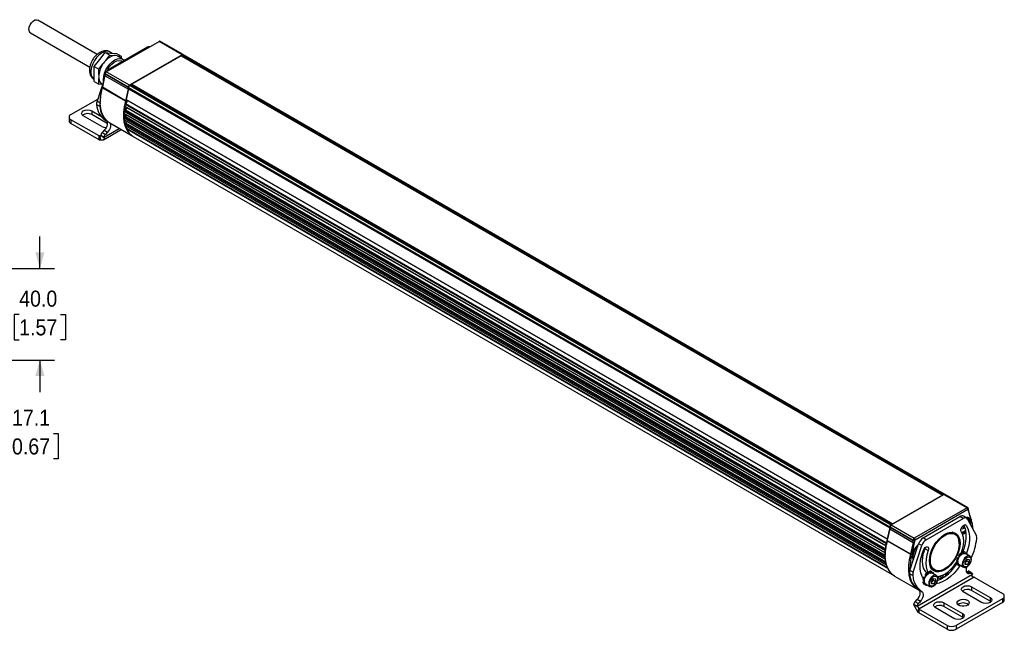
# Model space of a CAD drawing. Header units: millimetres. Extents: x 11 to 864, y 0 to 548.
# Tile 4 of 4: x 430 to 860, y 281 to 548. Entities that reach past the tile are written whole.
import ezdxf

# ---------------------------------------------------------------- set-up
doc = ezdxf.new("R2010")
doc.units = ezdxf.units.MM
doc.header["$LTSCALE"] = 2
doc.linetypes.add('SLD-Solid', pattern=[0])
doc.layers.add('DIMENSIONS', color=140, linetype='SLD-Solid', lineweight=25)
doc.styles.add('SLDTEXTSTYLE0', font='GOTHIC.TTF', dxfattribs={"width": 0.913})
doc.dimstyles.new('SLDDIMSTYLE1', dxfattribs={"dimtxt": 7, "dimasz": 7, "dimexe": 0, "dimexo": 0.0625, "dimgap": 1.75, "dimtad": 0, "dimtih": 1, "dimtoh": 1, "dimdec": 1, "dimrnd": 1e-09, "dimzin": 12, "dimdsep": 46, "dimtxsty": 'SLDTEXTSTYLE0', "dimsah": 1, "dimcen": 0.09, "dimadec": 0, "dimazin": 3, "dimtfac": 1, "dimtdec": 1, "dimtofl": 0, "dimtmove": 0, "dimatfit": 3, "dimfxl": 0, "dimfrac": 2, "dimtolj": 1, "dimtzin": 12, "dimarcsym": 0})
doc.dimstyles.new('SLDDIMSTYLE4', dxfattribs={"dimtxt": 7, "dimasz": 7, "dimexe": 0, "dimexo": 0.0625, "dimgap": 1.75, "dimtad": 0, "dimtih": 1, "dimtoh": 1, "dimdec": 1, "dimrnd": 1e-09, "dimzin": 4, "dimdsep": 46, "dimtxsty": 'SLDTEXTSTYLE0', "dimsah": 1, "dimcen": 0.09, "dimadec": 0, "dimazin": 1, "dimtfac": 1, "dimtdec": 1, "dimtmove": 0, "dimatfit": 0, "dimfxl": 0, "dimfrac": 2, "dimtolj": 1, "dimtzin": 12, "dimarcsym": 0})

# ---------------------------------------------------------------- blocks, each defined once
blk = doc.blocks.new('_D_12')
at = {"layer": 'DIMENSIONS'}
for p, q in [((438.75, 438.98), (438.75, 452.98)), ((361.46, 438.98), (364.79, 438.98)), ((368.79, 438.98), (376.19, 438.98)), ((380.19, 438.98), (445.1, 438.98)), ((429.7, 418.93), (427.57, 418.93)), ((427.57, 418.93), (427.57, 407.81)), ((447.8, 418.93), (449.93, 418.93)), ((449.93, 418.93), (449.93, 407.81)), ((427.57, 407.81), (429.7, 407.81)), ((449.93, 407.81), (447.8, 407.81)), ((361.46, 398.98), (400.75, 398.98)), ((404.75, 398.98), (445.1, 398.98)), ((438.75, 398.98), (438.75, 384.98))]:
    blk.add_line(p, q, dxfattribs=at)
for points in [[(438.75, 438.98), (440.75, 445.98), (436.75, 445.98)], [(438.75, 398.98), (436.75, 391.98), (440.75, 391.98)]]:
    blk.add_solid(points, dxfattribs=at)
at = {"layer": 'DIMENSIONS', "char_height": 7, "attachment_point": 1, "style": 'SLDTEXTSTYLE0'}
for s, insert in [('40.0', (429.7, 429.29)), ('1.57', (429.7, 416.76))]:
    blk.add_mtext(s, dxfattribs=dict(at, insert=insert))
blk = doc.blocks.new('_D_13')
at = {"layer": 'DIMENSIONS'}
for p, q in [((385.92, 427.53), (409.1, 427.53)), ((402.75, 427.53), (402.75, 410.43)), ((385.92, 410.43), (409.1, 410.43)), ((402.75, 366.98), (402.75, 410.43)), ((415.45, 366.98), (402.75, 366.98)), ((426.56, 366.93), (424.43, 366.93)), ((424.43, 366.93), (424.43, 355.81)), ((444.66, 366.93), (446.8, 366.93)), ((446.8, 366.93), (446.8, 355.81)), ((424.43, 355.81), (426.56, 355.81)), ((446.8, 355.81), (444.66, 355.81))]:
    blk.add_line(p, q, dxfattribs=at)
for points in [[(402.75, 427.53), (400.75, 420.53), (404.75, 420.53)], [(402.75, 410.43), (404.75, 417.43), (400.75, 417.43)]]:
    blk.add_solid(points, dxfattribs=at)
at = {"layer": 'DIMENSIONS', "char_height": 7, "attachment_point": 1, "style": 'SLDTEXTSTYLE0'}
for s, insert in [('17.1', (426.56, 377.29)), ('0.67', (426.56, 364.76))]:
    blk.add_mtext(s, dxfattribs=dict(at, insert=insert))

msp = doc.modelspace()

# ---------------------------------------------------------------- linework, layer by layer
for p, q in [((463.76, 532.48), (437.8, 547.47)), ((434.6, 541.93), (460.57, 526.93)), ((467.73, 524.85), (490.79, 538.16)), ((500.9, 532.32), (490.79, 538.16)), ((501.25, 532.35), (491.14, 538.19)), ((464.86, 530.22), (467.31, 533.27)), ((467.31, 533.27), (469.36, 532.08)), ((467.31, 533.27), (469.76, 533.05)), ((470.32, 533), (469.36, 533.55)), ((485.56, 535.55), (469.43, 526.23)), ((485.56, 535.55), (485.91, 535.34)), ((462.41, 527.17), (464.86, 530.22)), ((467.52, 529.8), (469.36, 532.08)), ((469.36, 532.08), (471.2, 531.92)), ((469.76, 533.05), (472.21, 532.83)), ((472.21, 532.83), (474.26, 531.65)), ((472.42, 531.81), (474.26, 531.65)), ((474.98, 530.39), (472.86, 531.61)), ((474.26, 531.65), (474.26, 530.81)), ((474.8, 529.34), (474.48, 529.52)), ((500.9, 532.32), (477.85, 519.01)), ((500.47, 531.84), (478.91, 519.39)), ((500.47, 531.84), (832.81, 339.98)), ((501.04, 532.24), (500.65, 532.01)), ((500.65, 532.01), (832.99, 340.16)), ((500.97, 532.2), (500.9, 532.32)), ((501.04, 532.24), (833.38, 340.38)), ((833.73, 340.42), (501.39, 532.27)), ((462.41, 527.17), (464.46, 525.99)), ((462.41, 523.91), (462.41, 527.17)), ((464.46, 525.99), (466.3, 528.28)), ((464.46, 523.54), (464.46, 525.99)), ((467.38, 524.64), (467.73, 524.85)), ((477.85, 519.01), (467.73, 524.85)), ((469.43, 526.23), (469.78, 526.03)), ((462.41, 520.64), (462.41, 523.91)), ((462.41, 520.64), (464.46, 519.46)), ((466.63, 521.05), (463.69, 512.07)), ((464.46, 519.46), (464.46, 521.91)), ((467.14, 523.35), (466.04, 518.36)), ((466.05, 518.08), (467.15, 523.06)), ((467.15, 523.06), (467.14, 523.35)), ((477.27, 517.23), (467.15, 523.06)), ((467.24, 523.99), (467.24, 524.4)), ((477.35, 518.15), (467.24, 523.99)), ((467.24, 523.8), (467.24, 523.99)), ((477.35, 517.96), (467.24, 523.8)), ((466.06, 519.31), (464.46, 519.46)), ((465.86, 519.49), (466.08, 519.36)), ((466.01, 517.88), (465.98, 518.14)), ((476.12, 512.05), (466.01, 517.88)), ((466.05, 518.08), (466.04, 518.36)), ((476.17, 512.24), (466.05, 518.08)), ((477.27, 517.23), (476.17, 512.24)), ((477.48, 517.49), (476.45, 512.82)), ((477.27, 517.23), (477.42, 517.2)), ((477.35, 518.15), (477.35, 517.96)), ((477.5, 518.15), (477.35, 518.15)), ((477.49, 517.96), (477.35, 517.96)), ((477.48, 517.49), (809.82, 325.64)), ((477.49, 518.07), (809.83, 326.22)), ((477.49, 518.07), (477.49, 517.56)), ((477.49, 517.56), (809.83, 325.71)), ((477.92, 518.88), (477.85, 519.01)), ((478.38, 519.15), (477.99, 518.93)), ((477.99, 518.93), (810.33, 327.07)), ((478.38, 519.15), (810.72, 327.3)), ((810.84, 327.31), (478.5, 519.17)), ((478.59, 519.11), (478.91, 519.3)), ((478.91, 519.39), (811.25, 327.53)), ((478.91, 519.39), (478.91, 518.93)), ((452.33, 506.24), (463.99, 512.96)), ((463.69, 512.07), (465.11, 511.25)), ((465.12, 512.08), (465.12, 511.67)), ((476.39, 511.98), (476.12, 512.05)), ((476.44, 512.19), (476.17, 512.24)), ((476.44, 512.19), (476.54, 512.63)), ((476.45, 512.82), (808.79, 320.97)), ((476.5, 512.65), (808.84, 320.8)), ((461.46, 507.78), (465.37, 505.53)), ((461.46, 507.78), (461.46, 506.15)), ((463.51, 510.6), (464.93, 509.79)), ((465.12, 511.3), (465.11, 511.25)), ((475.46, 507.64), (807.8, 315.79)), ((476.08, 508.18), (475.64, 507.93)), ((475.64, 507.93), (807.96, 316.08)), ((475.78, 509.9), (808.12, 318.04)), ((475.83, 509.73), (808.17, 317.87)), ((475.95, 510.72), (808.29, 318.86)), ((476.08, 508.18), (808.02, 316.56)), ((476.11, 510.95), (808.45, 319.1)), ((476.19, 508.26), (476.35, 509.43)), ((451.5, 505.07), (451.5, 503.44)), ((464.58, 496.84), (452.33, 503.91)), ((452.33, 503.91), (452.33, 502.28)), ((465.77, 500.97), (457.71, 505.62)), ((468.18, 502.27), (461.46, 506.15)), ((467.52, 503.58), (468.58, 502.97)), ((475.4, 506.8), (807.74, 314.95)), ((475.4, 504.74), (807.74, 312.88)), ((475.45, 506.68), (807.79, 314.82)), ((475.46, 503.97), (807.8, 312.11)), ((475.51, 503.88), (807.85, 312.02)), ((476.08, 505.35), (475.58, 505.06)), ((475.58, 505.06), (807.86, 313.23)), ((476.1, 505.36), (476.08, 506.31)), ((476.08, 505.35), (807.85, 313.82)), ((476.43, 502.83), (476.3, 503.47)), ((464.58, 495.2), (452.33, 502.28)), ((466.88, 499.31), (465.92, 498.34)), ((466.54, 495.19), (474.24, 499.64)), ((466.81, 496.37), (473.36, 500.15)), ((466.88, 499.31), (468.29, 498.49)), ((469.26, 502.52), (479.37, 496.68)), ((475.78, 502.09), (808.12, 310.23)), ((476.08, 502.51), (475.95, 502.44)), ((475.95, 502.44), (808.15, 310.67)), ((475.95, 501.46), (808.29, 309.61)), ((475.99, 501.4), (808.33, 309.55)), ((476.08, 502.51), (808.12, 310.83)), ((476.51, 499.99), (808.85, 308.13)), ((476.55, 500.25), (808.82, 308.43)), ((464.58, 496.84), (464.58, 495.2)), ((464.7, 496.78), (465.4, 497.18)), ((464.7, 496.06), (464.7, 496.78)), ((464.7, 495.15), (464.7, 496.06)), ((464.97, 496.78), (465.27, 495.01)), ((465.4, 497.18), (466.81, 496.37)), ((465.4, 497.18), (466.81, 496.35)), ((465.89, 496.76), (466.86, 496.02)), ((465.92, 498.34), (467.34, 497.52)), ((468.29, 498.49), (467.34, 497.52)), ((479.51, 496.6), (811.85, 304.74)), ((810.47, 326.99), (833.52, 340.3)), ((832.81, 339.98), (811.25, 327.53)), ((832.81, 339.89), (832.81, 339.98)), ((833.38, 340.38), (832.99, 340.16)), ((833.52, 340.3), (843.63, 334.46)), ((843.98, 334.5), (833.87, 340.33)), ((843.63, 334.46), (820.58, 321.16)), ((820.93, 320.54), (843.98, 333.85)), ((843.98, 333.85), (843.63, 334.46)), ((844.13, 334.18), (844.13, 333.77)), ((844.13, 333.77), (844.13, 333.58)), ((844.21, 333.35), (844.23, 332.83)), ((845.31, 329.63), (844.21, 333.35)), ((844.23, 332.83), (845.33, 329.12)), ((810.72, 327.3), (810.33, 327.07)), ((810.33, 326.91), (810.47, 326.99)), ((810.47, 326.99), (820.58, 321.16)), ((811.25, 327.53), (811.25, 327.44)), ((824.39, 321.32), (840.52, 330.63)), ((825.81, 320.5), (841.94, 329.81)), ((841.94, 329.81), (840.52, 330.63)), ((843.44, 329.96), (842.02, 330.78)), ((843.21, 326.74), (842.76, 327)), ((843.65, 329.84), (843.26, 330.07)), ((843.69, 329.82), (843.65, 329.84)), ((843.86, 329.51), (847.67, 322.27)), ((844.84, 328.18), (844.81, 327.71)), ((845.31, 329.63), (845.33, 329.12)), ((845.36, 329.49), (845.38, 328.95)), ((809.88, 325.32), (808.78, 320.34)), ((809.82, 325.64), (808.79, 320.97)), ((808.79, 320.22), (809.89, 325.21)), ((809.83, 326.22), (809.83, 325.71)), ((809.88, 325.32), (809.89, 325.21)), ((809.89, 325.21), (820, 319.37)), ((809.97, 326.3), (809.97, 326.14)), ((809.97, 326.14), (820.09, 320.3)), ((809.97, 325.94), (809.97, 326.14)), ((809.97, 325.94), (820.09, 320.11)), ((838.31, 323.13), (837.17, 323.79)), ((841.37, 325.12), (841.17, 325.73)), ((842.57, 325.53), (841.37, 325.12)), ((841.44, 326.18), (842.57, 325.53)), ((842.7, 325.76), (842.57, 325.53)), ((808.45, 319.1), (808.48, 319.12)), ((808.73, 320.13), (808.74, 320.03)), ((808.74, 320.03), (818.85, 314.19)), ((808.78, 320.34), (808.79, 320.22)), ((808.79, 320.22), (818.9, 314.38)), ((808.88, 320.78), (808.85, 320.79)), ((818.66, 307.15), (822.47, 318.79)), ((820, 319.37), (818.9, 314.38)), ((819.59, 314.26), (820.69, 319.25)), ((820, 319.37), (820.69, 319.25)), ((820.09, 320.3), (820.79, 320.3)), ((820.09, 320.3), (820.09, 320.11)), ((820.09, 320.11), (820.79, 320.11)), ((820.58, 321.16), (820.93, 320.54)), ((820.79, 320.11), (820.79, 320.3)), ((823.89, 317.97), (822.47, 318.79)), ((825.81, 320.5), (824.39, 321.32)), ((840.2, 318.78), (840.2, 318.94)), ((807.85, 313.98), (807.85, 313.82)), ((818.85, 314.19), (819.54, 314.03)), ((818.9, 314.38), (819.59, 314.26)), ((820.07, 306.34), (823.89, 317.97)), ((821.26, 315.31), (821.37, 315.44)), ((821.26, 315.09), (821.26, 315.31)), ((825.26, 316.58), (825.41, 317.16)), ((826.68, 315.77), (825.26, 316.58)), ((825.37, 316.94), (825.36, 317.12)), ((841.06, 314.42), (840.74, 314.6)), ((841.12, 314.06), (841.06, 314.42)), ((841.46, 314.37), (841.52, 314.33)), ((841.53, 314.48), (841.63, 315.12)), ((841.66, 314.4), (841.53, 314.48)), ((841.63, 315.12), (841.95, 314.94)), ((841.95, 314.94), (841.88, 314.5)), ((842.78, 315.02), (842.46, 315.2)), ((842.58, 314.57), (842.78, 315.02)), ((842.83, 314.48), (843.1, 314.84)), ((844.79, 313.35), (842.88, 314.46)), ((843.1, 314.84), (843.42, 314.65)), ((843.42, 314.65), (843.15, 314.3)), ((819.88, 312.53), (820.27, 312.3)), ((838.93, 311.48), (839.25, 311.29)), ((838.93, 310.44), (839.44, 310.85)), ((839.25, 310.26), (838.93, 310.44)), ((839.25, 311.29), (839.6, 311.41)), ((839.6, 310.54), (839.25, 310.26)), ((839.59, 312.45), (839.28, 312.63)), ((839.28, 312.63), (839.7, 312.55)), ((839.28, 309.68), (839.59, 309.5)), ((839.44, 310.85), (839.57, 310.77)), ((839.56, 310.93), (839.49, 310.97)), ((839.89, 312.39), (839.59, 312.45)), ((839.59, 309.5), (839.89, 309.89)), ((839.7, 312.55), (839.91, 312.43)), ((839.95, 312.53), (839.8, 312.62)), ((839.91, 313.73), (840.23, 313.54)), ((840.2, 313.4), (839.91, 313.73)), ((839.91, 309.32), (840.09, 309.72)), ((840.13, 309.69), (842.04, 308.59)), ((840.18, 313.28), (840.33, 313.19)), ((840.4, 313.28), (840.2, 313.4)), ((840.23, 313.54), (840.42, 313.32)), ((842.74, 310.93), (843.63, 312.03)), ((842.74, 309.75), (842.74, 310.93)), ((842.74, 310.18), (843.63, 309.67)), ((843.63, 309.67), (842.74, 309.75)), ((843.59, 311.3), (843.52, 311.9)), ((843.59, 311.3), (844.51, 310.77)), ((843.63, 312.03), (844.51, 311.95)), ((844.51, 310.77), (843.63, 309.67)), ((844.51, 311.95), (844.51, 310.77)), ((844.79, 313.35), (844.64, 313.42)), ((819.89, 304.87), (818.48, 305.68)), ((820.07, 306.34), (818.66, 307.15)), ((821.78, 291.45), (845.96, 305.41)), ((825.28, 305.29), (825.6, 305.1)), ((825.57, 304.96), (825.28, 305.29)), ((826.43, 305.98), (826.11, 306.16)), ((826.5, 305.62), (826.43, 305.98)), ((826.58, 305.76), (826.46, 305.84)), ((826.83, 305.93), (826.9, 305.89)), ((826.91, 306.04), (827.01, 306.68)), ((827.04, 305.96), (826.91, 306.04)), ((827.01, 306.68), (827.33, 306.49)), ((827.33, 306.49), (827.26, 306.05)), ((828.16, 306.58), (827.84, 306.76)), ((827.96, 306.12), (828.16, 306.58)), ((828.02, 307.94), (829.16, 307.28)), ((828.21, 306.04), (828.47, 306.39)), ((830.16, 304.91), (828.25, 306.01)), ((828.47, 306.39), (828.79, 306.21)), ((828.79, 306.21), (828.53, 305.86)), ((833.73, 307.73), (833.87, 307.82)), ((840.23, 309.13), (839.91, 309.32)), ((840.4, 309.54), (840.23, 309.13)), ((842.04, 308.59), (842.12, 308.55)), ((843.26, 306.67), (844.03, 306.78)), ((844.49, 305.83), (843.32, 306.51)), ((843.37, 308.64), (843.56, 308.71)), ((845.44, 305.96), (844.03, 306.78)), ((845.73, 305.92), (844.31, 306.73)), ((844.49, 305.83), (845.44, 305.96)), ((811.99, 304.66), (822.11, 298.82)), ((846.66, 304.18), (822.5, 290.23)), ((824.31, 303.03), (824.63, 302.85)), ((824.31, 302), (824.81, 302.41)), ((824.63, 301.81), (824.31, 302)), ((824.63, 302.85), (824.97, 302.97)), ((824.97, 302.09), (824.63, 301.81)), ((824.97, 304), (824.65, 304.19)), ((824.65, 304.19), (825.08, 304.1)), ((824.65, 301.24), (824.97, 301.05)), ((824.81, 302.41), (824.94, 302.33)), ((824.93, 302.49), (824.87, 302.53)), ((825.26, 303.95), (824.97, 304)), ((824.97, 301.05), (825.26, 301.45)), ((825.08, 304.1), (825.28, 303.99)), ((825.33, 304.09), (825.17, 304.18)), ((825.28, 300.87), (825.46, 301.28)), ((825.5, 301.25), (827.41, 300.15)), ((825.55, 304.84), (825.71, 304.75)), ((825.77, 304.84), (825.57, 304.96)), ((825.6, 305.1), (825.8, 304.88)), ((825.78, 301.09), (825.6, 300.69)), ((828.12, 302.49), (829, 303.59)), ((828.12, 301.31), (828.12, 302.49)), ((828.12, 301.74), (829, 301.23)), ((829, 301.23), (828.12, 301.31)), ((828.97, 302.86), (828.9, 303.46)), ((828.97, 302.86), (829.88, 302.33)), ((829, 303.59), (829.88, 303.51)), ((829.88, 302.33), (829, 301.23)), ((829.88, 303.51), (829.88, 302.33)), ((830.16, 304.91), (830.01, 304.98)), ((831.46, 303.5), (831.08, 304.48)), ((832.67, 303.96), (831.46, 303.5)), ((831.59, 304.58), (832.67, 303.96)), ((833.32, 305.23), (832.67, 303.96)), ((846.78, 304.12), (859.03, 297.05)), ((822.49, 298.66), (823.9, 297.85)), ((825.6, 300.69), (825.28, 300.87)), ((827.41, 300.15), (827.5, 300.11)), ((828.75, 300.2), (828.94, 300.27)), ((849.91, 293.17), (841.84, 297.83)), ((845.59, 299.99), (853.65, 295.34)), ((845.59, 299.99), (845.59, 298.36)), ((853.65, 293.7), (845.59, 298.36)), ((820.89, 293.42), (821.84, 294.39)), ((822.3, 292.6), (820.89, 293.42)), ((823.26, 293.57), (821.84, 294.39)), ((822.3, 292.6), (823.26, 293.57)), ((833.5, 293.01), (841.56, 288.36)), ((833.5, 293.01), (833.5, 291.38)), ((859.03, 294.72), (838.88, 283.09)), ((859.03, 293.09), (838.88, 281.45)), ((853.65, 295.34), (853.65, 293.7)), ((854.02, 293.44), (853.65, 293.7)), ((859.03, 294.72), (859.03, 293.09)), ((859.87, 294.25), (859.87, 295.88)), ((820.37, 292.26), (821.78, 291.45)), ((821.78, 291.44), (820.37, 292.25)), ((821.84, 291.36), (820.47, 291.89)), ((822.46, 290.4), (822.16, 288.98)), ((822.5, 290.23), (822.5, 289.51)), ((822.5, 289.51), (822.5, 288.59)), ((834.85, 283.09), (822.6, 290.16)), ((822.6, 290.16), (822.6, 288.53)), ((834.85, 281.45), (822.6, 288.53)), ((837.81, 286.19), (829.75, 290.85)), ((841.56, 286.72), (833.5, 291.38)), ((841.56, 288.36), (841.56, 286.72)), ((841.93, 286.46), (841.56, 286.72)), ((834.85, 283.09), (834.85, 281.45)), ((838.88, 283.09), (838.88, 281.45))]:
    msp.add_line(p, q)
at = {"flags": 128}
for points in [[(433.93, 543.39), (434.07, 544.36), (434.46, 545.38), (435.07, 546.31), (435.8, 547.04), (436.59, 547.5), (437.33, 547.61), (437.8, 547.47)], [(469.36, 533.55), (468.82, 533.78), (467.84, 533.87), (466.75, 533.61), (465.61, 533.04), (464.49, 532.16), (463.45, 531.04), (462.53, 529.73), (461.8, 528.3), (461.29, 526.83), (461.03, 525.4), (461.03, 524.09), (461.29, 522.96), (461.8, 522.08), (462.43, 521.55)], [(466.57, 520.77), (466.53, 521.47), (466.66, 522.81), (467.02, 524.23), (467.61, 525.66), (468.4, 527.02), (469.33, 528.24), (470.38, 529.26), (471.48, 530.04), (472.58, 530.54), (473.63, 530.72), (474.57, 530.58), (475.35, 530.13), (475.64, 529.82)], [(467.93, 524.96), (468.39, 525.9), (469.21, 527.15), (470.17, 528.23), (471.21, 529.06), (472.28, 529.6), (473.29, 529.8), (474.19, 529.66), (474.48, 529.52)], [(472.42, 531.81), (472.78, 531.66), (472.86, 531.61)], [(469.26, 502.52), (468.63, 502.93), (467.48, 504), (466.53, 505.37), (465.82, 506.99), (465.35, 508.85), (465.13, 510.91), (465.17, 513.12), (465.46, 515.46), (466.01, 517.88)], [(476.12, 512.05), (475.58, 509.63), (475.28, 507.29), (475.24, 505.07), (475.46, 503.01), (475.93, 501.16), (476.65, 499.53), (477.59, 498.17), (478.74, 497.09), (479.37, 496.68)], [(475.62, 507.92), (475.85, 509.59), (476.39, 511.98)], [(476.64, 512.57), (476.66, 512.55), (476.75, 512.38), (476.78, 512.15), (476.75, 511.89), (476.66, 511.62), (476.51, 511.35), (476.32, 511.12), (476.11, 510.95)], [(457.71, 505.62), (457.14, 506.12), (456.94, 506.7), (457.14, 507.29), (457.71, 507.78), (458.57, 508.12), (459.59, 508.23), (460.6, 508.12), (461.46, 507.78)], [(467.61, 503.53), (467.89, 503.27), (468.09, 502.85), (468.18, 502.33), (468.13, 501.73), (467.97, 501.08), (467.69, 500.44), (467.32, 499.83), (466.88, 499.31)], [(475.53, 505.02), (475.53, 505.08), (475.53, 506.63)], [(475.88, 502.38), (475.74, 503.04), (475.63, 503.81)], [(469.24, 502.53), (469.3, 502.45), (469.51, 502.04), (469.59, 501.51), (469.55, 500.91), (469.38, 500.27), (469.11, 499.62), (468.73, 499.02), (468.29, 498.49)], [(476.57, 500.28), (476.21, 501.2), (476.18, 501.3)], [(810.89, 327.24), (810.88, 327.27), (810.86, 327.29), (810.84, 327.31), (810.81, 327.32), (810.78, 327.32), (810.75, 327.31), (810.72, 327.3)], [(841.07, 324.07), (840.91, 324.51), (840.95, 325.09), (841.16, 325.71), (841.52, 326.29), (841.98, 326.73), (842.46, 326.97), (842.89, 326.98), (843.21, 326.74)], [(841.83, 315.18), (842.36, 316.72), (842.9, 318.86), (843.19, 320.93), (843.22, 322.88), (843, 324.66), (842.52, 326.23), (842.22, 326.88)], [(843.25, 330.07), (843.75, 330.02), (844.33, 329.69), (844.71, 329.05), (844.84, 328.18)], [(843.65, 329.84), (843.6, 329.87), (843.52, 329.91)], [(845.13, 327.1), (845.14, 327.13), (845.26, 328.18)], [(827.16, 311.25), (827.29, 312.83), (827.67, 314.51), (828.29, 316.21), (829.12, 317.87), (830.14, 319.42), (831.3, 320.81), (832.56, 321.97), (833.87, 322.88), (835.18, 323.49), (836.44, 323.77), (837.61, 323.73), (838.62, 323.35), (839.46, 322.66), (840.08, 321.67), (840.46, 320.44), (840.59, 319), (840.46, 317.41), (840.08, 315.74), (839.46, 314.04), (838.62, 312.38), (837.61, 310.83), (836.44, 309.44), (835.18, 308.27), (833.87, 307.37), (832.56, 306.76), (831.3, 306.47), (830.14, 306.52), (829.12, 306.9), (828.29, 307.59), (827.67, 308.57), (827.29, 309.81), (827.16, 311.25)], [(840.2, 318.94), (840.08, 320.33), (839.71, 321.51), (839.11, 322.46), (838.31, 323.13), (837.33, 323.49), (836.21, 323.54), (834.99, 323.26), (833.73, 322.68), (832.47, 321.8), (831.26, 320.68), (830.14, 319.34), (829.16, 317.85), (828.35, 316.25), (827.75, 314.61), (827.39, 313), (827.26, 311.47), (827.39, 310.08), (827.75, 308.89), (828.35, 307.95), (829.16, 307.28), (830.14, 306.92), (831.26, 306.87), (832.47, 307.15), (833.73, 307.73), (833.73, 307.73)], [(840.2, 318.78), (840.07, 317.23), (839.69, 315.6), (839.07, 313.95), (838.23, 312.34), (837.22, 310.85), (836.07, 309.54), (834.83, 308.45), (833.55, 307.64), (832.29, 307.13), (831.09, 306.95), (830, 307.11), (829.07, 307.59), (828.34, 308.38), (827.84, 309.45), (827.58, 310.75), (827.58, 312.23), (827.84, 313.83), (828.34, 315.48), (829.07, 317.11), (830, 318.67), (831.09, 320.08), (832.29, 321.28), (833.55, 322.24), (834.83, 322.9), (836.07, 323.25), (837.22, 323.26), (838.23, 322.94), (839.07, 322.3), (839.69, 321.36), (840.07, 320.17), (840.2, 318.78)], [(838.31, 323.13), (838.04, 323.47), (837.86, 323.67)], [(841.05, 314.42), (841.07, 314.48), (841.68, 316.35), (842.06, 318.18), (842.18, 319.92), (842.06, 321.51), (841.68, 322.91), (841.07, 324.07)], [(843.21, 326.74), (843.93, 325.42), (844.41, 323.84), (844.64, 322.06), (844.61, 320.11), (844.32, 318.05), (843.78, 315.91), (843.36, 314.68)], [(811.99, 304.66), (811.37, 305.07), (810.21, 306.15), (809.27, 307.51), (808.56, 309.14), (808.09, 310.99), (807.87, 313.05), (807.91, 315.27), (808.2, 317.61), (808.74, 320.03)], [(808.79, 320.97), (808.79, 320.94), (808.79, 320.91), (808.79, 320.88), (808.8, 320.85), (808.81, 320.83), (808.82, 320.81), (808.84, 320.8), (808.85, 320.79)], [(822.28, 318.21), (821.88, 317.9), (821.09, 317.09), (820.42, 316.09), (819.94, 314.99), (819.69, 313.91), (819.69, 312.92), (819.94, 312.12), (820.18, 311.79)], [(807.74, 314.95), (807.74, 314.91), (807.75, 314.87), (807.76, 314.84), (807.79, 314.82), (807.81, 314.81), (807.85, 314.81), (807.87, 314.81)], [(808.12, 318.04), (808.12, 317.99), (808.12, 317.95), (808.13, 317.91), (808.15, 317.88), (808.18, 317.87), (808.22, 317.86), (808.22, 317.86)], [(818.85, 314.19), (818.31, 311.77), (818.02, 309.43), (817.98, 307.21), (818.2, 305.16), (818.67, 303.3), (819.38, 301.67), (820.32, 300.31), (821.48, 299.23), (822.7, 298.52)], [(820.48, 312.71), (820.23, 313.17), (820.12, 313.98)], [(824.48, 303.59), (823.97, 304.48), (823.43, 305.99), (823.14, 307.72), (823.11, 309.63), (823.33, 311.68), (823.81, 313.8), (824.53, 315.96)], [(824.38, 315.55), (824.34, 315.42), (824.11, 314.77)], [(826.07, 306.12), (825.26, 306.99), (824.65, 308.15), (824.28, 309.55), (824.15, 311.14), (824.28, 312.88), (824.65, 314.71), (825.26, 316.58)], [(824.53, 315.96), (824.85, 316.56), (825.29, 317.06), (825.77, 317.37), (826.23, 317.46), (826.59, 317.3), (826.8, 316.92), (826.83, 316.38), (826.68, 315.77)], [(826.68, 315.77), (826.07, 313.9), (825.69, 312.07), (825.57, 310.33), (825.69, 308.73), (826.07, 307.33), (826.68, 306.17), (826.85, 305.94)], [(839.56, 310.95), (839.69, 311.84), (840.07, 312.76), (840.64, 313.59), (841.32, 314.21), (842.04, 314.54), (842.68, 314.54), (842.88, 314.46)], [(819.74, 312.91), (820.03, 312.49), (820.3, 312.29)], [(830.53, 304.41), (831.03, 304.47), (832.43, 304.84), (833.87, 305.53), (835.32, 306.51), (836.72, 307.75), (838.03, 309.21), (839.21, 310.86), (839.58, 311.45)], [(844.64, 313.42), (844.59, 313.44), (843.95, 313.44), (843.23, 313.11), (842.55, 312.48), (841.98, 311.66), (841.6, 310.74), (841.47, 309.85)], [(841.89, 309.85), (842.03, 310.69), (842.4, 311.56), (842.96, 312.32), (843.63, 312.85), (844.29, 313.08), (844.85, 312.97), (845.23, 312.54), (845.36, 311.85), (845.23, 311.01), (844.85, 310.14), (844.29, 309.39), (843.63, 308.85), (842.96, 308.62), (842.4, 308.73), (842.03, 309.16), (841.89, 309.85)], [(824.93, 302.51), (825.07, 303.4), (825.44, 304.32), (826.01, 305.14), (826.7, 305.76), (827.41, 306.1), (828.05, 306.1), (828.25, 306.01)], [(828.47, 307.4), (828.73, 307.34), (829.16, 307.28)], [(840.49, 309.11), (839.45, 307.68), (837.95, 305.95), (836.36, 304.44), (834.71, 303.19), (833.04, 302.23), (831.39, 301.57), (830.01, 301.27)], [(834.41, 305.86), (834.31, 305.38), (833.98, 304.49)], [(834.88, 306.18), (834.77, 305.55), (834.59, 304.97)], [(835.18, 305.46), (835.2, 305.52), (835.32, 306.57)], [(843.51, 308.71), (843.48, 308.62), (843.27, 307.97), (843.19, 307.35), (843.23, 306.8), (843.4, 306.34), (843.67, 306.02), (844.05, 305.84), (844.49, 305.83)], [(845.44, 305.96), (845.55, 305.97), (845.65, 305.95), (845.74, 305.91), (845.82, 305.84), (845.88, 305.76), (845.93, 305.66), (845.95, 305.54), (845.96, 305.41)], [(830.01, 304.98), (829.96, 305), (829.32, 305), (828.61, 304.66), (827.92, 304.04), (827.35, 303.21), (826.98, 302.29), (826.84, 301.41)], [(827.27, 301.41), (827.4, 302.25), (827.78, 303.12), (828.34, 303.87), (829, 304.41), (829.66, 304.64), (830.23, 304.53), (830.6, 304.1), (830.73, 303.41), (830.6, 302.57), (830.23, 301.7), (829.66, 300.94), (829, 300.41), (828.34, 300.18), (827.78, 300.29), (827.4, 300.72), (827.27, 301.41)], [(821.84, 294.39), (822.29, 294.92), (822.66, 295.52), (822.94, 296.16), (823.1, 296.81), (823.14, 297.41), (823.06, 297.94), (822.86, 298.35), (822.58, 298.61)], [(823.26, 293.57), (823.7, 294.1), (824.07, 294.7), (824.35, 295.35), (824.52, 295.99), (824.56, 296.6), (824.48, 297.12), (824.27, 297.53), (823.96, 297.81)], [(841.84, 297.83), (841.27, 298.32), (841.07, 298.91), (841.27, 299.49), (841.84, 299.99), (842.7, 300.32), (843.72, 300.44), (844.73, 300.32), (845.59, 299.99)], [(829.75, 290.85), (829.18, 291.34), (828.98, 291.93), (829.18, 292.51), (829.75, 293.01), (830.61, 293.34), (831.63, 293.46), (832.64, 293.34), (833.5, 293.01)], [(843.76, 294.07), (844.31, 293.6), (844.53, 293.06), (844.4, 292.5), (843.93, 292.01), (843.18, 291.65), (842.25, 291.47), (841.28, 291.5), (840.39, 291.72), (839.7, 292.12), (839.31, 292.63), (839.26, 293.2), (839.57, 293.73), (840.19, 294.16), (841.04, 294.44), (842.01, 294.51), (842.96, 294.38), (843.76, 294.07)], [(853.65, 295.34), (854.23, 294.84), (854.43, 294.25), (854.23, 293.67), (853.65, 293.17), (852.79, 292.84), (851.78, 292.72), (850.77, 292.84), (849.91, 293.17)], [(841.56, 288.36), (842.14, 287.86), (842.34, 287.27), (842.14, 286.69), (841.56, 286.19), (840.7, 285.86), (839.69, 285.74), (838.67, 285.86), (837.81, 286.19)]]:
    msp.add_lwpolyline(points, dxfattribs=at)
for centre, radius, start, end in [((435.44, 543.19), 1.52, 172.4814, 236.2064), ((490.99, 537.87), 0.352, 65.6929, 125.6176), ((486.5, 534.11), 1.72, 82.4488, 123.3655), ((475.67, 522), 11.28, 136.2327, 146.1781), ((472.42, 525.55), 6.48, 100.9018, 139.0928), ((471.56, 529.11), 2.84, 72.3774, 97.4036), ((500.86, 531.69), 0.384, 122.6697, 159.5879), ((501.09, 532.08), 0.311, 45.6956, 129.1339), ((501.24, 531.95), 0.352, 65.6929, 125.6176), ((475.37, 522.03), 11.01, 145.4623, 172.1264), ((468.31, 523.94), 1.08, 122.6055, 177.3945), ((467.55, 524.39), 0.307, 122.6055, 177.3945), ((471.58, 522.73), 4.12, 121.5906, 143.9725), ((470.99, 522.72), 6.58, 172.8754, 187.1246), ((467.66, 522.14), 3.2, 184.2144, 235.9069), ((463.23, 524.24), 4, 347.2123, 359.5998), ((463.81, 523.82), 3.43, 347.2123, 359.5998), ((488.17, 511.87), 23.06, 164.2383, 179.4795), ((461.27, 519.42), 4.88, 344.7822, 347.5397), ((461.97, 518.98), 4.19, 344.7822, 347.5397), ((473.92, 517.99), 3.43, 347.2123, 359.5998), ((478.43, 518.11), 1.08, 122.6055, 177.3945), ((477.15, 517.57), 0.343, 347.2123, 359.5998), ((478.57, 518.02), 1.08, 122.6055, 177.3945), ((478.45, 519.05), 0.126, 65.6929, 125.6176), ((466.93, 510.93), 3.44, 160.6023, 185.4454), ((472.08, 513.14), 4.19, 344.7822, 347.5397), ((472.08, 513.16), 4.46, 344.7822, 347.5397), ((476.6, 512.77), 0.152, 158.7056, 230.743), ((472.5, 511.08), 9, 183.0399, 236.8659), ((468.35, 510.11), 3.44, 160.6023, 185.4454), ((474.13, 510.33), 9.22, 183.3845, 231.6949), ((496.76, 505.66), 21.39, 174.6836, 176.9402), ((475.85, 507.6), 0.389, 122.8406, 173.4253), ((475.92, 509.85), 0.147, 159.692, 231.6635), ((501.74, 504.96), 26.42, 167.427, 169.2406), ((476.34, 510.63), 0.396, 124.6906, 167.3486), ((475.22, 509.5), 1.57, 303, 348.6509), ((452.92, 503.58), 1.43, 185.6948, 245.6253), ((452.77, 505.07), 1.24, 110.7834, 249.2166), ((459.61, 502.87), 3.77, 60.5043, 126.871), ((475.52, 506.78), 0.126, 168.9907, 234.92), ((475.78, 504.74), 0.38, 122.401, 179.6946), ((491.81, 505.66), 16.43, 183.2284, 185.9182), ((475.57, 503.97), 0.114, 181.2912, 236.3211), ((475.25, 506.64), 1.53, 302.7474, 335.1177), ((475.24, 503.81), 1.54, 302.8076, 337.2302), ((467.62, 504.53), 4.01, 242.6268, 271.6726), ((476.14, 502.13), 0.364, 121.4968, 186.5176), ((487.63, 504.96), 12.2, 193.6502, 196.6869), ((476.05, 501.49), 0.0992, 193.9007, 238.5468), ((476.79, 500.07), 0.293, 144.0817, 196.6614), ((483.3, 502.98), 7.42, 203.7579, 239.2877), ((475.31, 501.04), 1.48, 327.3361, 356.2603), ((465.11, 497.75), 1.05, 240.1361, 247.3111), ((465.11, 496.12), 1.05, 240.1361, 247.3111), ((467.19, 497.07), 1.79, 134.9757, 176.5282), ((468.6, 496.26), 1.79, 134.9757, 176.5282), ((833.2, 339.83), 0.392, 122.945, 170.3743), ((833.57, 340.14), 0.311, 45.6929, 129.134), ((833.72, 340.01), 0.352, 65.6929, 125.6176), ((843.82, 334.23), 0.306, 350.786, 129.2033), ((844.04, 333.78), 0.0873, 350.786, 129.2033), ((846.38, 333.96), 2.25, 179.3902, 195.8067), ((846.75, 333.55), 2.63, 179.3902, 195.8067), ((810.91, 326.17), 1.08, 122.6055, 177.3945), ((811.05, 326.09), 1.08, 122.6055, 177.3945), ((810.74, 326.26), 0.768, 122.6055, 177.3945), ((841.4, 329.42), 1.5, 65.4239, 125.8865), ((842.77, 328.83), 1.29, 31.8461, 130.1546), ((843.58, 328.5), 1.71, 349.2829, 105.6523), ((846.9, 330.1), 1.66, 196.4435, 201.5498), ((847.18, 329.67), 1.94, 196.4435, 201.5498), ((832.26, 324.61), 13.98, 1.6068, 20.4452), ((832.83, 324.25), 13.4, 3.4021, 20.547), ((809.49, 325.71), 0.343, 347.2123, 359.5998), ((806.31, 326.13), 3.66, 347.2123, 359.5998), ((806.54, 325.97), 3.43, 347.2123, 359.5998), ((840.92, 326.52), 2.72, 276.6905, 319.3131), ((840.28, 327.01), 3.91, 288.4732, 315.6109), ((840.62, 326.42), 3.67, 286.8906, 313.6248), ((831.26, 313.77), 23.41, 164.2384, 179.4796), ((834.08, 313.11), 26.42, 167.427, 169.2406), ((808.68, 318.77), 0.396, 124.6906, 167.3486), ((804.42, 321.3), 4.46, 344.7823, 347.5397), ((804.7, 321.12), 4.19, 344.7823, 347.5397), ((816.65, 320.13), 3.43, 347.2123, 359.5998), ((821.16, 320.25), 1.08, 122.6055, 177.3945), ((816.79, 320.13), 4, 347.2123, 359.5998), ((821.1, 320.28), 0.307, 122.6055, 177.3945), ((826.92, 317.4), 4.66, 122.7906, 162.6205), ((828.33, 316.58), 4.66, 122.7906, 162.6205), ((819.19, 324.51), 28.88, 335.3159, 353.0443), ((845.66, 321.34), 2.21, 351.3935, 24.8258), ((829.1, 313.81), 21.39, 174.6836, 176.9402), ((808.19, 315.74), 0.394, 125.7447, 173.2481), ((841.26, 307.86), 22.59, 164.145, 181.5981), ((814.81, 315.29), 4.19, 344.7823, 347.5397), ((814.82, 315.32), 4.88, 344.7823, 347.5397), ((824.87, 313.7), 4.76, 126.1062, 176.6585), ((819.15, 316.99), 5.82, 321.4379, 357.1296), ((843.77, 310.9), 4.79, 129.3264, 143.7726), ((844.09, 310.71), 4.79, 129.3264, 143.7726), ((842.24, 312.4), 2.12, 111.8416, 122.6611), ((841.39, 314.5), 0.146, 296.8747, 351.331), ((842.2, 313.62), 1.6, 80.6015, 110.7027), ((842.52, 313.44), 1.6, 80.6015, 110.7027), ((842.2, 313.65), 1.58, 11.2746, 39.4992), ((808.12, 312.88), 0.38, 132.1971, 179.8069), ((824.15, 313.81), 16.43, 183.2284, 185.9182), ((807.9, 312.11), 0.102, 178.7631, 293.8959), ((808.46, 310.28), 0.34, 142.9916, 187.6461), ((819.97, 313.11), 12.2, 193.6502, 196.6869), ((808.38, 309.63), 0.0981, 194.7411, 294.8862), ((821.5, 313.41), 1.84, 176.6046, 229.1557), ((818.88, 317.1), 6.51, 315.0638, 328.0149), ((822.9, 320.06), 19.08, 294.1426, 328.0321), ((843.66, 310.7), 4.79, 156.2274, 170.6724), ((840.51, 310.7), 1.6, 189.2928, 219.3888), ((843.98, 310.52), 4.79, 156.2274, 170.6724), ((840.83, 310.52), 1.6, 189.2928, 219.3888), ((839.35, 310.96), 0.146, 308.6699, 3.1241), ((841.59, 311.27), 2.12, 177.3348, 188.1543), ((840.84, 310.77), 1.29, 172.0769, 236.6109), ((839.7, 312.65), 0.107, 273.9521, 342.2311), ((843.59, 310.87), 4.18, 144.7726, 155.2274), ((840.1, 313.35), 0.107, 317.7717, 26.042), ((842.75, 309.67), 1.29, 172.0769, 236.6109), ((809.09, 308.22), 0.254, 152.7453, 199.0852), ((815.65, 311.12), 7.42, 203.7579, 239.2877), ((821.9, 306.01), 3.44, 160.6023, 185.4454), ((827.46, 306.16), 9, 183.0399, 236.8659), ((823.32, 305.19), 3.44, 160.6023, 185.4454), ((829.15, 302.45), 4.79, 129.3264, 143.7726), ((829.47, 302.27), 4.79, 129.3264, 143.7726), ((827.62, 303.96), 2.12, 111.8416, 122.6611), ((826.76, 306.06), 0.146, 296.8747, 351.331), ((827.58, 305.18), 1.6, 80.6015, 110.7027), ((827.89, 304.99), 1.6, 80.6015, 110.7027), ((827.57, 305.21), 1.58, 11.2746, 39.4992), ((840.49, 310.69), 1.58, 260.4917, 288.7326), ((844.1, 306.35), 0.438, 61.1646, 99.7594), ((828.88, 305.34), 9, 183.0399, 236.8659), ((829.03, 302.26), 4.79, 156.2274, 170.6724), ((825.89, 302.26), 1.6, 189.2928, 219.3888), ((829.35, 302.07), 4.79, 156.2274, 170.6724), ((826.21, 302.07), 1.6, 189.2928, 219.3888), ((824.72, 302.52), 0.146, 308.6699, 3.1241), ((826.96, 302.83), 2.12, 177.3348, 188.1543), ((826.22, 302.33), 1.29, 172.0769, 236.6109), ((825.07, 304.21), 0.107, 273.9521, 342.2311), ((828.97, 302.43), 4.18, 144.7726, 155.2274), ((825.47, 304.91), 0.107, 317.7717, 26.042), ((828.13, 301.23), 1.29, 172.0769, 236.6109), ((846.26, 303.21), 1.05, 60.1361, 67.3111), ((825.86, 302.25), 1.58, 260.4917, 288.7326), ((843.74, 295.08), 3.77, 60.5043, 126.871), ((858.59, 295.88), 1.24, 290.7834, 69.2166), ((822.15, 292.16), 1.79, 134.9757, 176.5282), ((823.57, 291.34), 1.79, 134.9757, 176.5282), ((841.89, 289.27), 3.66, 52.2674, 127.7326), ((858.44, 294.39), 1.43, 294.3747, 354.3052), ((823.01, 290.88), 0.835, 231.79, 240.1711), ((823.01, 289.25), 0.835, 231.79, 240.1711), ((831.65, 288.1), 3.77, 60.5043, 126.871), ((836.87, 286.98), 4.38, 242.6097, 297.3903), ((836.87, 285.34), 4.38, 242.6097, 297.3903)]:
    msp.add_arc(centre, radius, start, end)
msp.add_ellipse((823.71, 291.57), major_axis=(3.2, -1.4), ratio=0.699858, start_param=3.434331, end_param=3.439834)
for points, knots in [([(469.35, 533.51), (469.22, 533.6), (468.79, 533.89), (467.92, 534.06), (466.85, 534.05), (465.76, 533.77), (464.67, 533.22), (463.6, 532.41), (462.62, 531.37), (461.76, 530.16), (461.09, 528.83), (460.62, 527.43), (460.38, 526.02), (460.42, 524.7), (460.72, 523.53), (461.24, 522.58), (461.84, 521.9), (462.31, 521.66), (462.48, 521.57)], [0, 0, 0, 0, 0.027872, 0.088597, 0.148571, 0.210857, 0.277328, 0.347564, 0.419137, 0.490551, 0.562001, 0.634057, 0.707386, 0.7827, 0.847879, 0.909082, 0.967935, 1, 1, 1, 1]), ([(464.7, 496.78), (464.71, 496.78), (464.73, 496.77), (464.77, 496.76), (464.8, 496.76), (464.89, 496.76), (464.94, 496.77), (464.97, 496.78)], [0, 0, 0, 0, 0.25, 0.25, 0.5, 0.5, 1, 1, 1, 1]), ([(465.27, 495.01), (465.22, 495.01), (465.14, 495.01), (464.98, 495.05), (464.92, 495.06), (464.81, 495.1), (464.75, 495.12), (464.7, 495.15)], [0, 0, 0, 0, 0.5, 0.5, 0.75, 0.75, 1, 1, 1, 1]), ([(464.97, 496.78), (465, 496.78), (465.08, 496.8), (465.18, 496.82), (465.31, 496.85), (465.46, 496.88), (465.56, 496.93), (465.6, 496.97), (465.61, 496.99), (465.61, 496.99)], [0, 0, 0, 0, 0.12844, 0.248386, 0.361257, 0.583654, 0.792381, 0.895144, 1, 1, 1, 1]), ([(466.86, 496.02), (466.87, 496), (466.89, 495.94), (466.9, 495.86), (466.91, 495.78), (466.91, 495.7), (466.9, 495.63), (466.87, 495.55), (466.84, 495.48), (466.79, 495.41), (466.73, 495.34), (466.67, 495.28), (466.57, 495.2), (466.42, 495.13), (466.23, 495.07), (466.02, 495.02), (465.78, 495), (465.53, 494.99), (465.36, 495), (465.27, 495.01)], [0, 0, 0, 0, 0.043742, 0.087626, 0.131731, 0.176132, 0.220902, 0.266115, 0.311841, 0.358148, 0.405101, 0.452763, 0.501195, 0.588111, 0.673001, 0.756234, 0.838203, 0.919317, 1, 1, 1, 1]), ([(465.42, 497.12), (465.42, 497.12), (465.41, 497.12), (465.4, 497.14), (465.4, 497.17), (465.4, 497.18)], [0, 0, 0, 0, 0.082015, 0.54198, 1, 1, 1, 1]), ([(465.42, 497.12), (465.5, 497.06), (465.66, 496.95), (465.82, 496.82), (465.89, 496.76)], [0, 0, 0, 0, 0.498308, 1, 1, 1, 1]), ([(466.81, 496.35), (466.81, 496.31), (466.82, 496.27), (466.82, 496.2), (466.82, 496.16), (466.84, 496.07), (466.85, 496.04), (466.86, 496.02)], [0, 0, 0, 0, 0.25, 0.25, 0.5, 0.5, 1, 1, 1, 1]), ([(844.46, 328.37), (844.46, 328.44), (844.46, 328.78), (844.24, 329.26), (843.96, 329.7), (843.72, 329.78), (843.69, 329.8)], [0, 0, 0, 0, 0.106169, 0.533238, 0.937871, 1, 1, 1, 1]), ([(841.29, 323.65), (841.42, 323.67), (841.8, 323.73), (842.34, 324.05), (842.72, 324.39), (842.87, 324.52)], [0, 0, 0, 0, 0.236516, 0.705495, 1, 1, 1, 1]), ([(824.05, 314.52), (824.15, 314.72), (824.41, 315.21), (824.5, 315.71), (824.55, 315.99)], [0, 0, 0, 0, 0.42428, 1, 1, 1, 1]), ([(842.71, 310.2), (842.82, 310.45), (842.93, 310.63), (843.21, 310.97), (843.36, 311.12), (843.59, 311.3)], [0, 0, 0, 0, 0.5, 0.5, 1, 1, 1, 1]), ([(843.56, 308.71), (843.68, 308.79), (844.03, 309.01), (844.56, 309.56), (845.07, 310.36), (845.38, 311.23), (845.49, 311.9), (845.42, 312.2), (845.4, 312.27)], [0, 0, 0, 0, 0.109485, 0.316552, 0.523534, 0.730983, 0.940215, 1, 1, 1, 1]), ([(845.4, 312.27), (845.37, 312.45), (845.31, 312.85), (845.01, 313.26), (844.71, 313.36), (844.59, 313.4)], [0, 0, 0, 0, 0.336588, 0.740334, 1, 1, 1, 1]), ([(834.18, 304.78), (834.21, 304.84), (834.39, 305.21), (834.51, 305.67), (834.52, 306.01), (834.52, 306.05)], [0, 0, 0, 0, 0.143444, 0.898524, 1, 1, 1, 1]), ([(842.15, 308.57), (842.2, 308.54), (842.4, 308.4), (842.85, 308.41), (843.22, 308.57), (843.37, 308.64)], [0, 0, 0, 0, 0.1367552, 0.6302459, 1, 1, 1, 1]), ([(845.9, 305.23), (845.91, 305.24), (845.93, 305.27), (845.95, 305.33), (845.96, 305.37), (845.96, 305.4)], [0, 0, 0, 0, 0.5, 0.5, 1, 1, 1, 1]), ([(828.08, 301.76), (828.19, 302), (828.31, 302.19), (828.58, 302.53), (828.74, 302.68), (828.97, 302.86)], [0, 0, 0, 0, 0.5, 0.5, 1, 1, 1, 1]), ([(828.94, 300.27), (829.06, 300.35), (829.4, 300.57), (829.94, 301.12), (830.45, 301.92), (830.75, 302.79), (830.87, 303.45), (830.79, 303.76), (830.77, 303.82)], [0, 0, 0, 0, 0.1094852, 0.3165524, 0.5235338, 0.7309833, 0.9402151, 1, 1, 1, 1]), ([(830.77, 303.82), (830.75, 304), (830.69, 304.4), (830.39, 304.82), (830.09, 304.92), (829.97, 304.96)], [0, 0, 0, 0, 0.336588, 0.740334, 1, 1, 1, 1]), ([(846.4, 304.22), (846.36, 304.22), (846.29, 304.23), (846.18, 304.25), (846.05, 304.29), (845.91, 304.38), (845.79, 304.54), (845.74, 304.73), (845.76, 304.91), (845.82, 305.08), (845.87, 305.18), (845.9, 305.23)], [0, 0, 0, 0, 0.08088, 0.156412, 0.227488, 0.367535, 0.498973, 0.629148, 0.771217, 0.880175, 1, 1, 1, 1]), ([(846.66, 304.18), (846.65, 304.18), (846.64, 304.19), (846.59, 304.2), (846.57, 304.2), (846.48, 304.22), (846.43, 304.22), (846.4, 304.22)], [0, 0, 0, 0, 0.25, 0.25, 0.5, 0.5, 1, 1, 1, 1]), ([(827.53, 300.13), (827.57, 300.1), (827.78, 299.95), (828.23, 299.97), (828.59, 300.13), (828.75, 300.2)], [0, 0, 0, 0, 0.136755, 0.630246, 1, 1, 1, 1]), ([(820.47, 291.89), (820.46, 291.91), (820.43, 291.95), (820.4, 292.05), (820.39, 292.09), (820.37, 292.17), (820.37, 292.21), (820.37, 292.25)], [0, 0, 0, 0, 0.5, 0.5, 0.75, 0.75, 1, 1, 1, 1]), ([(822.16, 288.98), (822.14, 289.02), (822.1, 289.09), (822.03, 289.21), (821.96, 289.33), (821.89, 289.46), (821.81, 289.59), (821.73, 289.73), (821.64, 289.87), (821.56, 290.01), (821.47, 290.16), (821.38, 290.31), (821.27, 290.5), (821.14, 290.74), (820.99, 291), (820.85, 291.25), (820.72, 291.49), (820.59, 291.7), (820.51, 291.82), (820.47, 291.89)], [0, 0, 0, 0, 0.0443475, 0.088774, 0.133351, 0.1781492, 0.2232385, 0.2686873, 0.3145622, 0.3609284, 0.4078487, 0.4553837, 0.503592, 0.5908268, 0.6757244, 0.7586683, 0.8400694, 0.9203624, 1, 1, 1, 1]), ([(821.63, 291.44), (821.67, 291.43), (821.72, 291.41), (821.79, 291.38), (821.82, 291.37)], [0, 0, 0, 0, 0.52039, 1, 1, 1, 1]), ([(821.78, 291.44), (821.78, 291.41), (821.8, 291.39), (821.83, 291.36), (821.85, 291.35), (821.86, 291.35)], [0, 0, 0, 0, 0.5, 0.5, 1, 1, 1, 1]), ([(821.86, 291.35), (821.89, 291.34), (821.94, 291.33), (822.01, 291.29), (822.1, 291.24), (822.21, 291.14), (822.33, 290.99), (822.42, 290.81), (822.46, 290.65), (822.47, 290.51), (822.46, 290.44), (822.46, 290.4)], [0, 0, 0, 0, 0.082297, 0.159319, 0.231798, 0.374478, 0.505414, 0.63724, 0.778015, 0.883804, 1, 1, 1, 1]), ([(822.5, 288.59), (822.45, 288.63), (822.41, 288.66), (822.34, 288.73), (822.3, 288.77), (822.21, 288.88), (822.17, 288.94), (822.16, 288.98)], [0, 0, 0, 0, 0.25, 0.25, 0.5, 0.5, 1, 1, 1, 1]), ([(822.46, 290.4), (822.46, 290.38), (822.45, 290.34), (822.46, 290.29), (822.47, 290.27), (822.48, 290.24), (822.49, 290.23), (822.5, 290.23)], [0, 0, 0, 0, 0.5, 0.5, 0.75, 0.75, 1, 1, 1, 1])]:
    msp.add_open_spline(points, degree=3, knots=knots)
for points in [[(465.4, 497.18), (465.4, 497.18), (465.4, 497.18), (465.4, 497.18)], [(466.81, 496.37), (466.81, 496.36), (466.81, 496.36), (466.81, 496.35)], [(845.96, 305.4), (845.96, 305.4), (845.96, 305.41), (845.96, 305.41)], [(821.78, 291.45), (821.78, 291.45), (821.78, 291.44), (821.78, 291.44)]]:
    msp.add_open_spline(points, degree=3)

# ---------------------------------------------------------------- dimensions: what is measured, and where the dimension line sits
at = {"layer": 'DIMENSIONS'}
for base, p1, p2, dimstyle, picture, middle in [((438.75, 398.98), (358.92, 438.98), (358.92, 398.98), 'SLDDIMSTYLE4', '_D_12', (438.75, 418.98)), ((402.75, 410.43), (383.38, 427.53), (383.38, 410.43), 'SLDDIMSTYLE1', '_D_13', (402.75, 366.98))]:
    dim = msp.add_linear_dim(base=base, p1=p1, p2=p2, angle=90, dimstyle=dimstyle, dxfattribs=at)
    dim.commit()
    dim.dimension.update_dxf_attribs({"geometry": picture, "text_midpoint": middle, "dimtype": 160})

doc.saveas('drawing.dxf')
